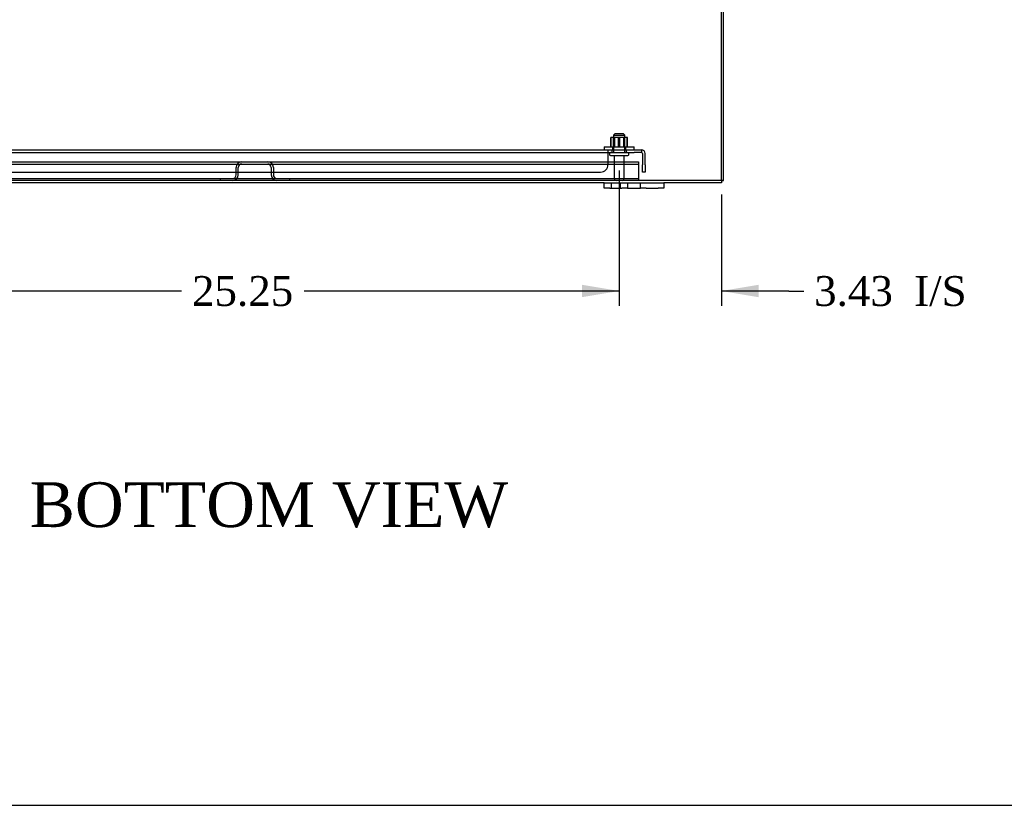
# Model space of a CAD drawing. Header units: inches. Extents: x 1 to 240, y -1 to 159.
# Tile 2 of 111: x 59 to 92, y 0 to 27. Entities that reach past the tile are written whole.
import ezdxf
from ezdxf.enums import TextEntityAlignment as Align
from ezdxf.lldxf.tags import DXFTag

# ---------------------------------------------------------------- set-up
doc = ezdxf.new("R2010")
doc.units = ezdxf.units.IN
doc.header["$MEASUREMENT"] = 0
for name, color, linetype in [('COM40680', 7, 'Continuous'), ('COM43543', 7, 'Continuous'), ('COM43575', 7, 'Continuous'), ('COM55702-16', 7, 'Continuous'), ('COM55702-2', 7, 'Continuous'), ('Default', 7, 'Continuous'), ('FET07710', 7, 'Continuous'), ('NTS166105', 7, 'Continuous'), ('STD26094', 7, 'Continuous'), ('WAF25059', 7, 'Continuous')]:
    doc.layers.add(name, color=color, linetype=linetype)
doc.styles.add('SEACAD_Times_New_Roman', font='times.ttf')
tags = doc.linetypes.add('HIDDEN2', pattern=[0.1875, 0.125, -0.0625]).pattern_tags.tags
tags[6:7] = [DXFTag(74, 4), DXFTag(75, 0), DXFTag(340, '0'), DXFTag(46, 0.0), DXFTag(50, 0.0), DXFTag(44, 0.0), DXFTag(45, 0.0)]
tags[4:5] = [DXFTag(74, 4), DXFTag(75, 0), DXFTag(340, '0'), DXFTag(46, 0.0), DXFTag(50, 0.0), DXFTag(44, 0.0), DXFTag(45, 0.0)]
doc.dimstyles.new('HAMMOND_(STH_-_240x160)', dxfattribs={"dimtxt": 1, "dimasz": 1.25, "dimexe": 0.5, "dimexo": 0.5, "dimgap": 0.25, "dimtad": 0, "dimtih": 1, "dimtoh": 1, "dimzin": 0, "dimdsep": 46, "dimtxsty": 'SEACAD_Times_New_Roman', "dimblk1": '_SE_FILLED', "dimblk2": '_SE_FILLED', "dimsah": 1, "dimcen": 0.5, "dimadec": 0, "dimazin": 0, "dimtfac": 0.8, "dimtofl": 0, "dimtmove": 0, "dimatfit": 3, "dimfxl": 1, "dimtolj": 1, "dimtzin": 0, "dimarcsym": 0})

# ---------------------------------------------------------------- blocks, each defined once
blk = doc.blocks.new('SE6')
at = {"layer": 'COM40680', "color": 7, "linetype": 'HIDDEN2'}
for p, q in [((54.082, 22.374), (78.579, 22.374)), ((54.082, 22.279), (78.579, 22.279)), ((78.579, 22.374), (79.455, 22.374)), ((78.579, 22.374), (78.579, 22.249)), ((78.579, 22.279), (79.455, 22.279)), ((78.579, 22.249), (78.579, 21.874)), ((78.705, 22.374), (78.705, 22.279)), ((79.205, 22.279), (79.205, 22.374)), ((79.455, 22.374), (79.705, 22.374)), ((79.705, 22.279), (79.455, 22.279)), ((79.705, 22.374), (79.705, 22.279)), ((79.735, 22.249), (79.735, 21.874)), ((79.83, 21.874), (79.83, 22.249)), ((79.735, 21.624), (79.735, 21.874)), ((79.83, 21.874), (79.83, 21.624)), ((54.332, 21.624), (78.329, 21.624)), ((79.83, 21.624), (79.735, 21.624))]:
    blk.add_line(p, q, dxfattribs=at)
for centre, radius, start, end in [((79.705, 22.249), 0.125, 0, 90), ((79.705, 22.249), 0.03, 0, 90), ((78.329, 21.874), 0.25, 270, 0)]:
    blk.add_arc(centre, radius, start, end, dxfattribs=at)
at = {"layer": 'COM43543', "color": 7, "linetype": 'Continuous'}
for p, q in [((82.383, 21.378), (82.383, 29.043)), ((78.455, 21.27), (55.08, 21.27)), ((82.383, 21.27), (80.455, 21.27)), ((82.383, 21.378), (82.383, 21.27))]:
    blk.add_line(p, q, dxfattribs=at)
at = {"layer": 'COM43543', "color": 7, "linetype": 'HIDDEN2'}
blk.add_line((82.383, 21.342), (51.188, 21.342), dxfattribs=at)
at = {"layer": 'COM43575', "color": 7, "linetype": 'Continuous'}
for p, q in [((82.455, 21.342), (82.455, 29.124)), ((82.383, 21.342), (82.455, 21.342))]:
    blk.add_line(p, q, dxfattribs=at)
at = {"layer": 'COM55702-16', "color": 7, "linetype": 'HIDDEN2'}
for p, q in [((53.857, 21.967), (79.607, 21.967)), ((53.857, 21.895), (79.607, 21.895)), ((79.607, 21.967), (79.607, 21.78)), ((79.607, 21.78), (79.607, 21.53)), ((79.607, 21.53), (79.607, 21.414)), ((53.857, 21.414), (79.607, 21.414)), ((79.607, 21.414), (79.607, 21.342))]:
    blk.add_line(p, q, dxfattribs=at)
at = {"layer": 'COM55702-2', "color": 7, "linetype": 'HIDDEN2'}
for p, q in [((66.107, 21.53), (66.107, 21.78)), ((66.179, 21.53), (66.179, 21.78)), ((67.285, 21.78), (67.285, 21.53)), ((67.357, 21.78), (67.357, 21.53)), ((65.569, 21.414), (65.569, 21.342)), ((67.894, 21.414), (67.894, 21.342))]:
    blk.add_line(p, q, dxfattribs=at)
for centre, radius, start, end in [((66.294, 21.78), 0.188, 90, 180), ((66.294, 21.78), 0.116, 90, 180), ((67.169, 21.78), 0.188, 0, 90), ((67.169, 21.78), 0.115, 0, 90), ((65.991, 21.53), 0.188, 270, 0), ((65.991, 21.53), 0.116, 270, 0), ((67.472, 21.53), 0.188, 180, 270), ((67.472, 21.53), 0.116, 180, 270)]:
    blk.add_arc(centre, radius, start, end, dxfattribs=at)
at = {"layer": 'FET07710', "color": 7, "linetype": 'Continuous'}
for p, q in [((78.455, 21.083), (78.455, 21.27)), ((78.455, 21.27), (78.643, 21.27)), ((78.643, 21.27), (79.049, 21.27)), ((79.049, 21.27), (79.237, 21.27)), ((79.237, 21.27), (79.455, 21.27)), ((79.237, 21.27), (79.237, 21.083)), ((79.455, 21.27), (79.455, 21.27)), ((79.455, 21.27), (79.673, 21.27)), ((79.673, 21.083), (79.673, 21.27)), ((79.673, 21.27), (79.861, 21.27)), ((79.861, 21.27), (80.268, 21.27)), ((80.268, 21.27), (80.455, 21.27)), ((80.455, 21.27), (80.455, 21.083)), ((78.643, 21.083), (78.455, 21.083)), ((78.643, 21.083), (79.049, 21.083)), ((79.237, 21.083), (79.049, 21.083)), ((79.237, 21.083), (79.455, 21.083)), ((79.455, 21.083), (79.673, 21.083)), ((79.455, 21.083), (79.455, 21.083)), ((79.861, 21.083), (79.673, 21.083)), ((79.861, 21.083), (80.268, 21.083)), ((80.455, 21.083), (80.268, 21.083))]:
    blk.add_line(p, q, dxfattribs=at)
at = {"layer": 'FET07710', "color": 7, "linetype": 'HIDDEN2'}
for p, q in [((78.69, 21.27), (78.69, 21.083)), ((79.002, 21.083), (79.002, 21.27)), ((79.237, 21.27), (79.237, 21.083)), ((79.674, 21.083), (79.674, 21.27)), ((79.945, 21.25), (79.945, 21.27)), ((80.054, 21.25), (79.945, 21.25)), ((80.01, 21.25), (80.01, 21.27)), ((80.054, 21.25), (80.054, 21.27)), ((80.099, 21.25), (80.054, 21.25)), ((80.068, 21.25), (80.068, 21.27)), ((80.099, 21.25), (80.099, 21.27)), ((80.208, 21.25), (80.099, 21.25)), ((80.108, 21.25), (80.108, 21.27)), ((80.168, 21.25), (80.168, 21.27)), ((80.177, 21.25), (80.177, 21.27)), ((80.208, 21.25), (80.208, 21.27)), ((80.33, 21.25), (80.208, 21.25)), ((80.222, 21.25), (80.222, 21.27)), ((80.266, 21.25), (80.266, 21.27)), ((80.33, 21.25), (80.33, 21.27))]:
    blk.add_line(p, q, dxfattribs=at)
at = {"layer": 'NTS166105', "color": 7, "linetype": 'HIDDEN2'}
for p, q in [((78.69, 22.79), (78.677, 22.79)), ((78.677, 22.47), (78.677, 22.79)), ((78.978, 22.79), (78.69, 22.79)), ((78.69, 22.47), (78.69, 22.79)), ((78.768, 22.47), (78.768, 22.79)), ((78.802, 22.79), (78.802, 22.47)), ((78.935, 22.47), (78.935, 22.79)), ((79.236, 22.79), (78.978, 22.79)), ((78.978, 22.47), (78.978, 22.79)), ((79.109, 22.47), (79.109, 22.79)), ((79.143, 22.47), (79.143, 22.79)), ((79.221, 22.47), (79.221, 22.79)), ((79.236, 22.47), (79.236, 22.79))]:
    blk.add_line(p, q, dxfattribs=at)
at = {"layer": 'STD26094', "color": 7, "linetype": 'HIDDEN2'}
for p, q in [((78.805, 22.904), (78.768, 22.867)), ((78.768, 22.867), (79.143, 22.867)), ((78.768, 22.867), (78.768, 22.279)), ((79.105, 22.904), (78.805, 22.904)), ((79.143, 22.867), (79.105, 22.904)), ((79.143, 22.279), (79.143, 22.867)), ((78.63, 22.249), (78.63, 22.209)), ((78.66, 22.179), (79.25, 22.179)), ((78.79, 22.179), (78.79, 21.402)), ((79.12, 21.402), (79.12, 22.179)), ((79.28, 22.209), (79.28, 22.249))]:
    blk.add_line(p, q, dxfattribs=at)
for centre, radius, start, end in [((78.66, 22.249), 0.03, 90, 180), ((78.66, 22.209), 0.03, 180, 270), ((79.25, 22.249), 0.03, 0, 90), ((79.25, 22.209), 0.03, 270, 0), ((78.85, 21.402), 0.06, 180, 270), ((79.06, 21.402), 0.06, 270, 0)]:
    blk.add_arc(centre, radius, start, end, dxfattribs=at)
at = {"layer": 'WAF25059', "color": 7, "linetype": 'HIDDEN2'}
for p, q in [((78.455, 22.47), (79.455, 22.47)), ((78.455, 22.47), (78.455, 22.374)), ((78.733, 22.47), (78.733, 22.374)), ((79.178, 22.374), (79.178, 22.47)), ((79.455, 22.374), (79.455, 22.47))]:
    blk.add_line(p, q, dxfattribs=at)
blk = doc.blocks.new('DMBLK3161')
at = {"layer": 'Default', "linetype": 'Continuous'}
for points in [[(77.705, 17.432), (78.955, 17.64), (77.705, 17.849)], [(83.633, 17.432), (83.633, 17.849), (82.383, 17.64)]]:
    blk.add_hatch(color=7, dxfattribs=at).paths.add_polyline_path(points)
at = {"layer": 'Default', "color": 7, "linetype": 'Continuous'}
for p, q in [((78.955, 21.679), (78.955, 17.14)), ((82.383, 20.878), (82.383, 17.14)), ((78.955, 17.64), (76.455, 17.64)), ((84.645, 17.64), (82.383, 17.64)), ((84.645, 17.64), (85.145, 17.64))]:
    blk.add_line(p, q, dxfattribs=at)
at = {"layer": 'Default', "color": 7, "linetype": 'Continuous', "style": 'SEACAD_Times_New_Roman'}
for s, p in [('I/S', (88.849, 18.14)), ('3.43', (85.495, 18.14))]:
    blk.add_text(s, height=1, dxfattribs=at).set_placement(p, align=Align.TOP_LEFT)
blk = doc.blocks.new('_SE_FILLED')
at = {"color": 0}
blk.add_line((0, 0), (-1, 0), dxfattribs=at)
blk.add_solid([(0, 0), (-1, -0.1665), (-1, 0.1665), (0, 0)], dxfattribs=at)
blk = doc.blocks.new('DMBLK3162')
at = {"layer": 'Default', "linetype": 'Continuous'}
for points in [[(54.955, 17.432), (54.955, 17.849), (53.705, 17.64)], [(77.705, 17.432), (78.955, 17.64), (77.705, 17.849)]]:
    blk.add_hatch(color=7, dxfattribs=at).paths.add_polyline_path(points)
at = {"layer": 'Default', "color": 7, "linetype": 'Continuous'}
for p, q in [((53.705, 21.679), (53.705, 17.14)), ((78.955, 21.679), (78.955, 17.14)), ((64.274, 17.64), (53.705, 17.64)), ((78.955, 17.64), (68.387, 17.64))]:
    blk.add_line(p, q, dxfattribs=at)
at = {"layer": 'Default', "color": 7, "linetype": 'Continuous', "style": 'SEACAD_Times_New_Roman'}
blk.add_text('25.25', height=1, dxfattribs=at).set_placement((64.624, 18.14), align=Align.TOP_LEFT)
blk = doc.blocks.new('BORDER')
at = {"layer": 'Default', "color": 7, "linetype": 'Continuous'}
blk.add_line((-41.86, 0), (0, 0), dxfattribs=at)

msp = doc.modelspace()

# ---------------------------------------------------------------- block references
at = {"layer": 'Default', "color": 7, "xscale": 5.7, "yscale": 5.7, "zscale": 5.7}
msp.add_blockref('BORDER', (239.562, 0.401), dxfattribs=at)
at = {"layer": 'Default'}
msp.add_blockref('SE6', (0, 0), dxfattribs=at)

# ---------------------------------------------------------------- texts
at = {"layer": 'Default', "color": 7, "linetype": 'Continuous', "style": 'SEACAD_Times_New_Roman'}
msp.add_text('BOTTOM VIEW', height=1.5, dxfattribs=at).set_placement((59.186, 11.229), align=Align.TOP_LEFT)

# ---------------------------------------------------------------- dimensions: what is measured, and where the dimension line sits
at = {"layer": 'Default', "color": 7, "linetype": 'Continuous'}
dim = msp.add_linear_dim(base=(53.705, 17.64), p1=(78.955, 22.179), p2=(53.705, 22.179), text='\\A1;<>', dimstyle='HAMMOND_(STH_-_240x160)', dxfattribs=at)
dim.commit()
dim.dimension.update_dxf_attribs({"geometry": 'DMBLK3162', "text_midpoint": (66.33, 17.64), "dimtype": 160})
dim = msp.add_linear_dim(base=(78.955, 17.64), p1=(82.383, 21.378), p2=(78.955, 22.179), text='\\A1;<> I/S', dimstyle='HAMMOND_(STH_-_240x160)', override={"dimtmove": 1}, dxfattribs=at)
dim.commit()
dim.dimension.update_dxf_attribs({"geometry": 'DMBLK3161', "text_midpoint": (85.145, 17.64), "dimtype": 160})

doc.saveas('drawing.dxf')
